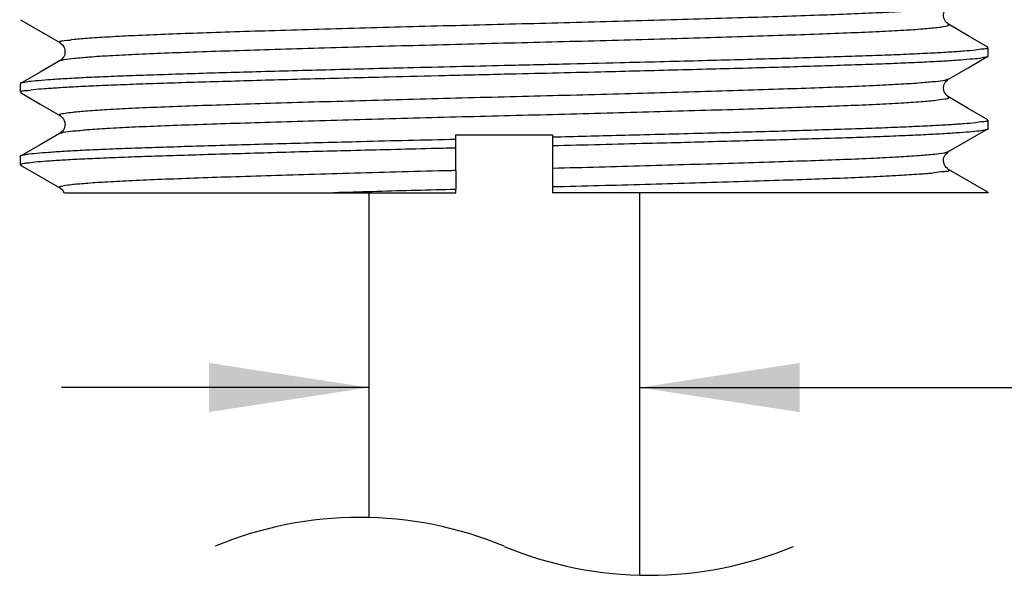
# Model space of a CAD drawing. Header units: millimetres. Extents: x 3 to 137, y 3 to 105.
# Tile 10 of 17: x 75.6 to 85.78, y 56.35 to 62.09. Entities that reach past the tile are written whole.
import ezdxf

# ---------------------------------------------------------------- set-up
doc = ezdxf.new("R2010")
doc.units = ezdxf.units.MM
doc.header["$LTSCALE"] = 0.5
doc.layers.add('DIMENSIONS', color=140, linetype='Continuous', lineweight=25)
doc.styles.add('SLDTEXTSTYLE0', font='TXT', dxfattribs={"width": 0.7})
doc.dimstyles.new('SLDDIMSTYLE3', dxfattribs={"dimtxt": 1.079004, "dimasz": 1.651, "dimexe": 0, "dimexo": 0.0625, "dimgap": 0.269751, "dimtad": 0, "dimtih": 1, "dimtoh": 1, "dimrnd": 1e-09, "dimzin": 12, "dimdsep": 46, "dimtxsty": 'SLDTEXTSTYLE0', "dimsah": 1, "dimcen": 0.09, "dimadec": 0, "dimazin": 3, "dimtfac": 1, "dimtmove": 0, "dimatfit": 0, "dimfxl": 0, "dimfrac": 2, "dimtolj": 1, "dimtzin": 12, "dimarcsym": 0})

# ---------------------------------------------------------------- blocks, each defined once
blk = doc.blocks.new('_D_4')
at = {"layer": 'DIMENSIONS'}
for p, q in [((79.21, 58.291), (76.035, 58.291)), ((82.01, 58.291), (87.023, 58.291)), ((87.99, 58.291), (87.627, 58.291)), ((87.627, 58.291), (87.627, 56.576)), ((91.196, 58.291), (91.558, 58.291)), ((91.558, 58.291), (91.558, 56.576)), ((87.627, 56.576), (87.99, 56.576)), ((91.558, 56.576), (91.196, 56.576))]:
    blk.add_line(p, q, dxfattribs=at)
for points in [[(79.21, 58.291), (77.559, 58.545), (77.559, 58.037)], [(82.01, 58.291), (83.661, 58.037), (83.661, 58.545)]]:
    blk.add_solid(points, dxfattribs=at)
at = {"layer": 'DIMENSIONS', "char_height": 1.0583, "attachment_point": 1, "style": 'SLDTEXTSTYLE0'}
for s, insert in [('%%c', (87.624, 59.896)), ('2.8', (89.253, 59.896)), ('0.11', (87.99, 57.94))]:
    blk.add_mtext(s, dxfattribs=dict(at, insert=insert))

msp = doc.modelspace()

# ---------------------------------------------------------------- linework, layer by layer
for p, q in [((85.61, 61.716), (85.61, 61.802)), ((75.61, 61.427), (75.61, 61.341)), ((85.61, 60.966), (85.61, 61.052)), ((80.11, 60.902), (81.11, 60.902)), ((80.11, 60.853), (80.11, 60.902)), ((80.11, 60.767), (80.11, 60.853)), ((81.11, 60.902), (81.11, 60.876)), ((81.11, 60.876), (81.11, 60.79)), ((80.11, 60.532), (80.11, 60.767)), ((81.11, 60.79), (81.11, 60.557)), ((75.61, 60.677), (75.61, 60.591)), ((80.11, 60.532), (80.11, 60.337)), ((81.11, 60.557), (81.11, 60.362)), ((80.11, 60.302), (80.11, 60.337)), ((81.11, 60.362), (81.11, 60.302)), ((76.068, 60.302), (78.851, 60.302)), ((78.851, 60.302), (80.11, 60.302)), ((79.21, 60.302), (79.21, 56.948)), ((85.61, 60.302), (81.11, 60.302)), ((82.01, 56.353), (82.01, 60.302)), ((85.604, 60.307), (85.61, 60.302))]:
    msp.add_line(p, q)
at = {"flags": 128}
for points in [[(75.612, 62.088), (75.816, 61.971), (76.019, 61.853)], [(85.606, 61.807), (85.403, 61.924), (85.2, 62.042)], [(76.021, 61.667), (75.817, 61.549), (75.614, 61.432)], [(85.2, 61.477), (85.403, 61.594), (85.606, 61.712)], [(75.614, 61.337), (75.817, 61.219), (76.02, 61.102)], [(85.606, 61.057), (85.403, 61.174), (85.2, 61.292)], [(85.2, 60.727), (85.403, 60.844), (85.606, 60.962)], [(76.021, 60.917), (75.817, 60.799), (75.614, 60.682)], [(75.614, 60.587), (75.817, 60.469), (76.02, 60.352)], [(85.606, 60.307), (85.403, 60.424), (85.2, 60.542)]]:
    msp.add_lwpolyline(points, dxfattribs=at)
for points, knots in [([(76.026, 61.852), (76.023, 61.855), (76.008, 61.872), (76.102, 61.874), (76.174, 61.892), (76.346, 61.902), (76.549, 61.916), (76.81, 61.929), (77.112, 61.942), (77.454, 61.954), (77.835, 61.967), (78.253, 61.98), (78.703, 61.993), (79.178, 62.007), (79.669, 62.02), (80.167, 62.033), (80.666, 62.046), (81.164, 62.058), (81.661, 62.072), (82.149, 62.085), (82.62, 62.099), (83.064, 62.112), (83.474, 62.125), (83.846, 62.138), (84.179, 62.15), (84.472, 62.163), (84.72, 62.176), (84.919, 62.188), (85.063, 62.204), (85.151, 62.209), (85.187, 62.224), (85.195, 62.227)], [0, 0, 0, 0, 0.001191, 0.006324, 0.01745, 0.034625, 0.057627, 0.086003, 0.11911, 0.156204, 0.197646, 0.243369, 0.29266, 0.344652, 0.398368, 0.452785, 0.506908, 0.56117, 0.61552, 0.66894, 0.720413, 0.768982, 0.813808, 0.854222, 0.890471, 0.922591, 0.949822, 0.971561, 0.987403, 0.99718, 1, 1, 1, 1]), ([(85.2, 62.042), (85.188, 62.051), (85.161, 62.072), (85.143, 62.128), (85.154, 62.189), (85.185, 62.215), (85.2, 62.227)], [0, 0, 0, 0, 0.2040574, 0.4650672, 0.7479932, 1, 1, 1, 1]), ([(76.022, 61.667), (76.036, 61.671), (76.083, 61.685), (76.185, 61.693), (76.341, 61.708), (76.551, 61.721), (76.81, 61.734), (77.112, 61.747), (77.454, 61.759), (77.835, 61.772), (78.253, 61.785), (78.703, 61.798), (79.178, 61.812), (79.669, 61.825), (80.167, 61.838), (80.666, 61.851), (81.164, 61.863), (81.661, 61.876), (82.149, 61.89), (82.62, 61.903), (83.064, 61.917), (83.474, 61.93), (83.846, 61.942), (84.179, 61.955), (84.471, 61.968), (84.722, 61.981), (84.914, 61.993), (85.074, 62.008), (85.136, 62.016), (85.215, 62.031), (85.198, 62.04), (85.193, 62.042)], [0, 0, 0, 0, 0.004764, 0.015881, 0.033042, 0.056024, 0.084376, 0.117455, 0.154517, 0.195925, 0.241608, 0.290858, 0.342805, 0.396476, 0.450846, 0.504924, 0.55914, 0.613443, 0.666818, 0.718248, 0.766775, 0.811564, 0.851943, 0.888161, 0.920254, 0.947462, 0.969182, 0.98501, 0.994779, 0.998637, 1, 1, 1, 1]), ([(76.02, 61.852), (76.032, 61.843), (76.06, 61.821), (76.078, 61.766), (76.066, 61.705), (76.035, 61.679), (76.021, 61.667)], [0, 0, 0, 0, 0.204331, 0.465625, 0.748688, 1, 1, 1, 1]), ([(85.607, 61.802), (85.605, 61.8), (85.593, 61.786), (85.542, 61.787), (85.467, 61.772), (85.351, 61.764), (85.205, 61.753), (85.025, 61.744), (84.812, 61.733), (84.57, 61.723), (84.302, 61.714), (84.007, 61.704), (83.686, 61.694), (83.342, 61.684), (82.983, 61.674), (82.606, 61.664), (82.212, 61.654), (81.746, 61.642), (81.211, 61.629), (80.812, 61.62), (80.61, 61.615)], [0, 0, 0, 0, 0.0019589, 0.0108174, 0.0269848, 0.0502182, 0.0794441, 0.1150049, 0.1579808, 0.2070977, 0.2603943, 0.3187885, 0.3837965, 0.4533034, 0.5246863, 0.5993461, 0.6790646, 0.7611259, 0.8788138, 1, 1, 1, 1]), ([(80.61, 61.529), (80.776, 61.533), (81.108, 61.54), (81.575, 61.552), (82.006, 61.562), (82.403, 61.573), (82.791, 61.583), (83.163, 61.593), (83.513, 61.603), (83.843, 61.613), (84.153, 61.623), (84.438, 61.632), (84.693, 61.642), (84.919, 61.652), (85.115, 61.662), (85.282, 61.672), (85.409, 61.683), (85.516, 61.691), (85.557, 61.702), (85.616, 61.708), (85.608, 61.716), (85.607, 61.716)], [0, 0, 0, 0, 0.099451, 0.198902, 0.279505, 0.358182, 0.436552, 0.511735, 0.581208, 0.646673, 0.709365, 0.76688, 0.817391, 0.862271, 0.902231, 0.935615, 0.961506, 0.980793, 0.99361, 0.999363, 1, 1, 1, 1]), ([(80.61, 61.615), (80.444, 61.611), (80.112, 61.604), (79.646, 61.592), (79.214, 61.582), (78.817, 61.571), (78.43, 61.561), (78.058, 61.551), (77.707, 61.541), (77.377, 61.531), (77.068, 61.521), (76.783, 61.511), (76.528, 61.502), (76.302, 61.492), (76.105, 61.481), (75.938, 61.471), (75.812, 61.461), (75.705, 61.452), (75.664, 61.442), (75.604, 61.436), (75.613, 61.428), (75.613, 61.427)], [0, 0, 0, 0, 0.099451, 0.198902, 0.279505, 0.358182, 0.436552, 0.511735, 0.581208, 0.646673, 0.709365, 0.76688, 0.817391, 0.862271, 0.902231, 0.935615, 0.961507, 0.980794, 0.99361, 0.999363, 1, 1, 1, 1]), ([(75.613, 61.341), (75.616, 61.344), (75.627, 61.358), (75.678, 61.357), (75.754, 61.372), (75.87, 61.379), (76.016, 61.39), (76.195, 61.4), (76.408, 61.41), (76.65, 61.42), (76.919, 61.43), (77.213, 61.44), (77.535, 61.449), (77.878, 61.459), (78.238, 61.47), (78.614, 61.48), (79.008, 61.49), (79.474, 61.502), (80.01, 61.515), (80.408, 61.524), (80.61, 61.529)], [0, 0, 0, 0, 0.001959, 0.010817, 0.026985, 0.050218, 0.079444, 0.115005, 0.157981, 0.207098, 0.260394, 0.318788, 0.383797, 0.453303, 0.524686, 0.599346, 0.679065, 0.761126, 0.878814, 1, 1, 1, 1]), ([(76.027, 61.102), (76.023, 61.105), (76.006, 61.117), (76.094, 61.126), (76.16, 61.139), (76.326, 61.151), (76.523, 61.164), (76.779, 61.178), (77.076, 61.19), (77.414, 61.203), (77.791, 61.215), (78.205, 61.228), (78.652, 61.242), (79.125, 61.255), (79.614, 61.269), (80.111, 61.282), (80.61, 61.294), (81.109, 61.307), (81.606, 61.32), (82.096, 61.333), (82.568, 61.347), (83.016, 61.361), (83.43, 61.374), (83.806, 61.386), (84.144, 61.399), (84.442, 61.411), (84.695, 61.425), (84.899, 61.437), (85.049, 61.452), (85.144, 61.459), (85.185, 61.473), (85.196, 61.477)], [0, 0, 0, 0, 0.001312, 0.005801, 0.016248, 0.032751, 0.055114, 0.082909, 0.115514, 0.152164, 0.193077, 0.238337, 0.287251, 0.338967, 0.392518, 0.446884, 0.501052, 0.55522, 0.609586, 0.663138, 0.714854, 0.763768, 0.809027, 0.849941, 0.886591, 0.919195, 0.946991, 0.969354, 0.985857, 0.996303, 1, 1, 1, 1]), ([(85.2, 61.292), (85.182, 61.308), (85.158, 61.329), (85.15, 61.361), (85.149, 61.372), (85.147, 61.392), (85.152, 61.435), (85.183, 61.462), (85.2, 61.477)], [0, 0, 0, 0, 0.317389, 0.419397, 0.449439, 0.459006, 0.695151, 1, 1, 1, 1]), ([(76.024, 60.917), (76.035, 60.921), (76.076, 60.935), (76.171, 60.941), (76.321, 60.957), (76.525, 60.969), (76.779, 60.983), (77.076, 60.995), (77.414, 61.008), (77.791, 61.02), (78.205, 61.033), (78.652, 61.047), (79.125, 61.06), (79.614, 61.074), (80.111, 61.087), (80.61, 61.099), (81.109, 61.112), (81.606, 61.125), (82.096, 61.138), (82.568, 61.152), (83.016, 61.165), (83.43, 61.179), (83.806, 61.191), (84.144, 61.203), (84.441, 61.216), (84.697, 61.229), (84.894, 61.243), (85.061, 61.255), (85.127, 61.268), (85.215, 61.277), (85.197, 61.289), (85.193, 61.292)], [0, 0, 0, 0, 0.003701, 0.014147, 0.03065, 0.053012, 0.080807, 0.11341, 0.150059, 0.190972, 0.236229, 0.285142, 0.336857, 0.390407, 0.444771, 0.498937, 0.553104, 0.607468, 0.661018, 0.712733, 0.761645, 0.806903, 0.847816, 0.884465, 0.917068, 0.944863, 0.967225, 0.983728, 0.994174, 0.998663, 1, 1, 1, 1]), ([(76.021, 61.102), (76.039, 61.086), (76.062, 61.065), (76.07, 61.032), (76.072, 61.022), (76.074, 61.002), (76.068, 60.959), (76.038, 60.932), (76.021, 60.917)], [0, 0, 0, 0, 0.31745, 0.419448, 0.449475, 0.459033, 0.695156, 1, 1, 1, 1]), ([(85.607, 61.052), (85.605, 61.05), (85.593, 61.036), (85.542, 61.037), (85.467, 61.022), (85.351, 61.014), (85.205, 61.003), (85.025, 60.994), (84.812, 60.983), (84.57, 60.973), (84.302, 60.964), (84.007, 60.954), (83.686, 60.944), (83.342, 60.934), (82.983, 60.924), (82.606, 60.914), (82.212, 60.904), (81.827, 60.894), (81.459, 60.885), (81.227, 60.879), (81.11, 60.876)], [0, 0, 0, 0, 0.002176, 0.012018, 0.029981, 0.055794, 0.088265, 0.127774, 0.175521, 0.230091, 0.289305, 0.354182, 0.426408, 0.503632, 0.58294, 0.665889, 0.754459, 0.845631, 0.922153, 1, 1, 1, 1]), ([(81.11, 60.79), (81.275, 60.794), (81.601, 60.802), (82.059, 60.814), (82.478, 60.824), (82.859, 60.835), (83.228, 60.845), (83.578, 60.855), (83.904, 60.865), (84.207, 60.874), (84.486, 60.884), (84.738, 60.894), (84.959, 60.904), (85.148, 60.914), (85.309, 60.925), (85.429, 60.934), (85.531, 60.945), (85.565, 60.95), (85.617, 60.962), (85.609, 60.966), (85.609, 60.966)], [0, 0, 0, 0, 0.109388, 0.217657, 0.304552, 0.388581, 0.471439, 0.550045, 0.621795, 0.688493, 0.751352, 0.807919, 0.856445, 0.898309, 0.93411, 0.9623, 0.982195, 0.994623, 0.999719, 1, 1, 1, 1]), ([(80.11, 60.853), (79.946, 60.849), (79.619, 60.842), (79.162, 60.83), (78.742, 60.819), (78.361, 60.809), (77.992, 60.799), (77.642, 60.789), (77.316, 60.779), (77.014, 60.769), (76.734, 60.76), (76.482, 60.75), (76.261, 60.74), (76.073, 60.73), (75.912, 60.719), (75.791, 60.71), (75.689, 60.699), (75.655, 60.693), (75.604, 60.682), (75.611, 60.678), (75.611, 60.677)], [0, 0, 0, 0, 0.109388, 0.217657, 0.304552, 0.388581, 0.471439, 0.550045, 0.621795, 0.688493, 0.751352, 0.807919, 0.856445, 0.898309, 0.93411, 0.9623, 0.982195, 0.994623, 0.999719, 1, 1, 1, 1]), ([(75.611, 60.591), (75.616, 60.595), (75.635, 60.608), (75.689, 60.61), (75.773, 60.623), (75.894, 60.632), (76.048, 60.642), (76.233, 60.652), (76.45, 60.662), (76.698, 60.672), (76.974, 60.682), (77.273, 60.691), (77.595, 60.701), (77.943, 60.711), (78.309, 60.722), (78.688, 60.732), (79.081, 60.742), (79.489, 60.752), (79.834, 60.761), (80.042, 60.766), (80.11, 60.767)], [0, 0, 0, 0, 0.003845, 0.015227, 0.034084, 0.06123, 0.09602, 0.136942, 0.184571, 0.240268, 0.302318, 0.368293, 0.439388, 0.517396, 0.599737, 0.683346, 0.769903, 0.861434, 0.954786, 1, 1, 1, 1]), ([(81.11, 60.557), (81.271, 60.561), (81.589, 60.57), (82.061, 60.583), (82.523, 60.596), (82.968, 60.609), (83.386, 60.622), (83.767, 60.635), (84.109, 60.647), (84.411, 60.66), (84.669, 60.673), (84.879, 60.686), (85.036, 60.701), (85.137, 60.708), (85.184, 60.723), (85.198, 60.727)], [0, 0, 0, 0, 0.117592, 0.233564, 0.345871, 0.456651, 0.559411, 0.652552, 0.735918, 0.810327, 0.874101, 0.925796, 0.964398, 0.989403, 1, 1, 1, 1]), ([(85.2, 60.542), (85.183, 60.556), (85.161, 60.575), (85.151, 60.606), (85.149, 60.616), (85.149, 60.621), (85.146, 60.641), (85.152, 60.685), (85.183, 60.713), (85.2, 60.727)], [0, 0, 0, 0, 0.292782, 0.392027, 0.423963, 0.443438, 0.44845, 0.710139, 1, 1, 1, 1]), ([(80.11, 60.532), (80.092, 60.531), (79.908, 60.527), (79.559, 60.517), (79.071, 60.504), (78.601, 60.49), (78.157, 60.477), (77.747, 60.464), (77.375, 60.451), (77.041, 60.439), (76.749, 60.426), (76.498, 60.413), (76.306, 60.4), (76.147, 60.386), (76.085, 60.378), (76.005, 60.363), (76.023, 60.354), (76.027, 60.352)], [0, 0, 0, 0, 0.013129, 0.134694, 0.254181, 0.369313, 0.477947, 0.578212, 0.668606, 0.749685, 0.821529, 0.882438, 0.93106, 0.966494, 0.988363, 0.996999, 1, 1, 1, 1]), ([(85.195, 60.542), (85.197, 60.539), (85.212, 60.522), (85.119, 60.52), (85.047, 60.502), (84.875, 60.492), (84.671, 60.478), (84.41, 60.465), (84.109, 60.452), (83.766, 60.44), (83.386, 60.427), (82.968, 60.414), (82.523, 60.401), (82.061, 60.387), (81.589, 60.374), (81.271, 60.366), (81.11, 60.362)], [0, 0, 0, 0, 0.002715, 0.014208, 0.039122, 0.077583, 0.12909, 0.192631, 0.266768, 0.34983, 0.442631, 0.545015, 0.655392, 0.767288, 0.882837, 1, 1, 1, 1]), ([(76.02, 60.352), (76.033, 60.343), (76.053, 60.33), (76.059, 60.308), (76.061, 60.3)], [0, 0, 0, 0, 0.666341, 1, 1, 1, 1]), ([(80.11, 60.337), (80.092, 60.336), (79.938, 60.332), (79.65, 60.325), (79.248, 60.314), (78.982, 60.306), (78.851, 60.302)], [0, 0, 0, 0, 0.042867, 0.366857, 0.687257, 1, 1, 1, 1])]:
    msp.add_open_spline(points, degree=3, knots=knots)
at = {"layer": 'DIMENSIONS', "color": 140}
for centre, start, end in [((79.116, 53.066), 67.3801, 112.6199), ((82.104, 60.236), 247.3801, 292.6199)]:
    msp.add_arc(centre, 3.884, start, end, dxfattribs=at)

# ---------------------------------------------------------------- dimensions: what is measured, and where the dimension line sits
at = {"layer": 'DIMENSIONS'}
dim = msp.add_linear_dim(base=(82.01, 58.291), p1=(79.21, 60.302), p2=(82.01, 60.302), text='%%c<>', dimstyle='SLDDIMSTYLE3', dxfattribs=at)
dim.commit()
dim.dimension.update_dxf_attribs({"geometry": '_D_4', "text_midpoint": (89.593, 58.291), "dimtype": 160})

doc.saveas('drawing.dxf')
